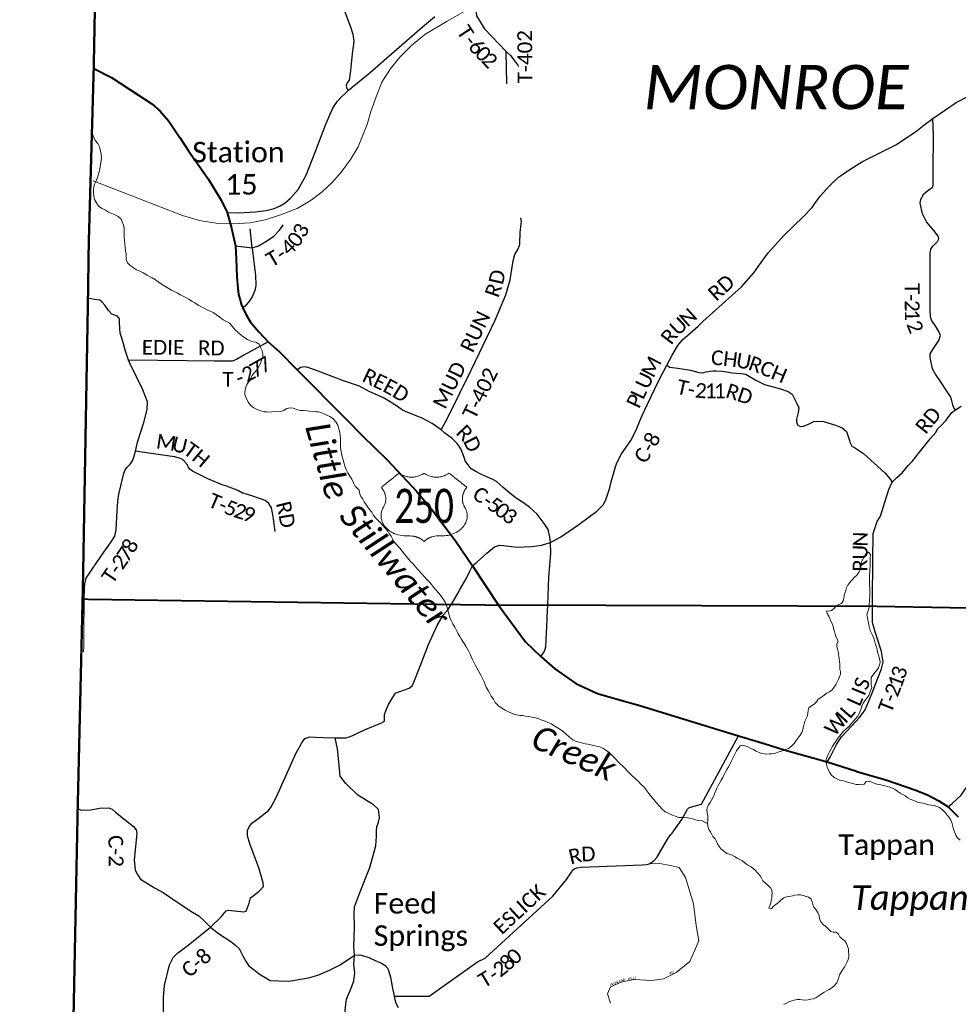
# Model space of a CAD drawing. Header units: feet. Extents: x 2184840 to 2498140, y 671180 to 1091827.
# Tile 21 of 26: x 2309220 to 2328293, y 857057 to 877063. Entities that reach past the tile are written whole.
import ezdxf
from ezdxf.enums import TextEntityAlignment as Align

# ---------------------------------------------------------------- set-up
doc = ezdxf.new("R2010")
doc.units = ezdxf.units.FT
doc.header["$MEASUREMENT"] = 0
doc.linetypes.add('DGN Style 3', pattern=[0.19312, 0.137943, -0.055177])
for name, color, linetype, lineweight in [('GM_X_Adjacent_County', 7, 'DGN Style 3', 40), ('GM_X_County', 7, 'DGN Style 3', 40), ('GM_X_County_Road', 3, 'Continuous', 30), ('GM_X_County_Road_Text', 3, 'Continuous', 0), ('GM_X_Major_Lake', 5, 'Continuous', 13), ('GM_X_Major_Lake_Text', 5, 'Continuous', 0), ('GM_X_Major_River', 5, 'Continuous', 13), ('GM_X_Major_River_Text', 5, 'Continuous', 0), ('GM_X_Rail_Line', 7, 'rr2', 13), ('GM_X_State_Route', 1, 'Continuous', 30), ('GM_X_Township', 7, 'DGN Style 3', 30), ('GM_X_Township_Road', 4, 'Continuous', 30), ('GM_X_Township_Road_Text', 4, 'Continuous', 0), ('GM_X_Township_ROW', 4, 'DGN Style 3', 13), ('GM_X_Township_Subdivision', 4, 'Continuous', 0), ('GM_X_Township_Subdivision_Text', 4, 'Continuous', 0), ('GM_X_Township_Text', 7, 'Continuous', 13), ('GM_X_Unincorporated_Text', 7, 'Continuous', 0), ('GM_X_US_Route', 1, 'Continuous', 40), ('GM_X_US_Shield', 7, 'Continuous', 0)]:
    doc.layers.add(name, color=color, linetype=linetype, lineweight=lineweight)
doc.styles.add('Style-font30', font='calibri.ttf')
doc.styles.add('Style-font31', font='calibrii.ttf')
doc.linetypes.add('rr2', pattern='A,0.375,[6,dgnlstyle-ODOT_Linestyles.shx,S=0.0012,R=0,X=-0.175,Y=0],0.375', length=0.75)

# ---------------------------------------------------------------- blocks, each defined once
blk = doc.blocks.new('M1-H4_3')
at = {"layer": 'GM_X_US_Shield', "color": 7, "linetype": 'Continuous', "lineweight": 13}
blk.add_rational_spline([(-508, 667), (-690, 522), (-871, 377), (-701, 183), (-828, -30), (-1173, -616), (-363, -609), (-327, -609), (-291, -609), (-110, -609), (-1, -725), (108, -609), (289, -609), (325, -609), (362, -609), (1171, -616), (827, -30), (700, 183), (869, 377), (688, 522), (507, 667), (253, 468), (-1, 667), (-255, 468), (-508, 667)], [1, 1, 1, 0.864038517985, 1, 0.531351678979, 1, 1, 1, 0.894427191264, 1, 0.894427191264, 1, 1, 1, 0.531351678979, 1, 0.864038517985, 1, 1, 1, 0.714142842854, 1, 0.714142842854, 1], degree=2, knots=[0, 0, 0, 0.083333, 0.083333, 0.166667, 0.166667, 0.25, 0.25, 0.333333, 0.333333, 0.416667, 0.416667, 0.5, 0.5, 0.583333, 0.583333, 0.666667, 0.666667, 0.75, 0.75, 0.833333, 0.833333, 0.916667, 0.916667, 1, 1, 1], dxfattribs=at)
at = {"layer": 'GM_X_US_Shield', "color": 7, "linetype": 'Continuous', "lineweight": 13, "style": 'Style-font30', "width": 0.733865}
blk.add_attdef('M1-H4_3_49395', text='', height=696, dxfattribs=at).set_placement((0, -348), align=Align.CENTER)

msp = doc.modelspace()

# ---------------------------------------------------------------- linework, layer by layer
at = {"layer": 'GM_X_Adjacent_County', "flags": 128}
msp.add_lwpolyline([(2243670, 966925), (2245496, 967220), (2251259, 968089), (2252800, 968322), (2253355, 968407), (2253837, 968476), (2254521, 968572), (2255025, 968928), (2255796, 970471), (2256626, 972503), (2256998, 973008), (2257525, 973068), (2258050, 972955), (2258559, 972903), (2259079, 972653), (2259584, 972510), (2260105, 972490), (2261703, 971959), (2262214, 971872), (2262721, 971844), (2262781, 971821), (2263021, 971730), (2263225, 971652), (2263732, 971249), (2264085, 970742), (2264011, 970226), (2263502, 969934), (2262984, 969822), (2262477, 969650), (2261456, 968823), (2260946, 968539), (2260640, 968285), (2264331, 968240), (2265711, 968240), (2270238, 968238), (2272659, 968235), (2280722, 968218), (2285626, 968187), (2286951, 968168), (2287501, 968160), (2288216, 968150), (2292919, 968108), (2296526, 968104), (2296479, 965356), (2296448, 963511), (2296423, 960870), (2296408, 958466), (2296367, 956057), (2296281, 950996), (2296177, 947051), (2296064, 942890), (2296028, 941568), (2295972, 939486), (2295916, 936962), (2299326, 936856), (2302575, 936812), (2308259, 936694), (2311710, 936593), (2311634, 933543), (2311541, 929080), (2311333, 919259), (2311306, 917826), (2311256, 915178), (2311236, 914088), (2311214, 912955), (2311204, 912098), (2311183, 910510), (2311162, 908662), (2311142, 906658), (2311136, 904416), (2311128, 901731), (2311015, 895934), (2310932, 888659), (2310895, 887022), (2310806, 880375), (2310724, 876069), (2310623, 872515), (2310623, 872508), (2310607, 871396), (2310502, 865439), (2310498, 865288), (2310398, 861026), (2310306, 856424), (2310248, 853220), (2310223, 851932), (2310214, 851520), (2310138, 848241), (2310114, 846712), (2310080, 844541), (2310027, 841184), (2307349, 841233), (2303948, 841296), (2299409, 841304), (2298984, 841309), (2298203, 841318), (2296152, 841341), (2293505, 841370), (2293396, 836726), (2293369, 835544), (2293369, 835523), (2293308, 832193), (2293233, 828059), (2293212, 825327), (2293118, 821627), (2293188, 821552), (2293117, 818552), (2293112, 818342), (2293053, 815903), (2293041, 815366), (2293031, 814619), (2293029, 814434), (2293026, 814182), (2293020, 810701), (2293017, 808570), (2288312, 808685), (2287694, 808712), (2286396, 808723), (2285052, 808754), (2284511, 808769), (2281941, 808765), (2278607, 808857), (2275865, 808932), (2274807, 808927), (2272383, 808997), (2271583, 809017), (2268756, 809074), (2267589, 809085), (2266460, 809129), (2265363, 809148), (2262276, 809213), (2258356, 809339), (2255913, 809419), (2251689, 809473), (2251380, 809474), (2247789, 809509), (2244622, 809597), (2241725, 809678), (2240904, 809686), (2239933, 809721), (2237881, 809768), (2235157, 809813), (2235108, 809832), (2235024, 809841), (2234824, 809845), (2234064, 809837), (2233946, 809839), (2233091, 809852), (2227551, 809935), (2226694, 809947), (2224069, 810043), (2222591, 810077), (2216385, 810247), (2216269, 810252), (2215989, 810263), (2213519, 810293), (2213627, 817102), (2213655, 818136), (2213726, 820713), (2213805, 823202), (2213815, 823503), (2213879, 825865), (2213899, 826592), (2213910, 827017), (2213920, 827376), (2213958, 828780), (2214067, 832866), (2214085, 833647), (2214161, 837071), (2214172, 837601), (2214173, 837651), (2214280, 842456), (2214325, 844752), (2214394, 848299), (2214406, 850297), (2214439, 851037), (2214443, 851558), (2214446, 852454), (2214462, 853287), (2214476, 853629), (2214493, 853816), (2214491, 853997), (2214499, 854314), (2214510, 854746), (2214525, 855349), (2214553, 855578), (2214547, 856204), (2214657, 859704), (2214652, 860056), (2214703, 861291), (2214685, 861780), (2214689, 861870), (2214692, 861891), (2214706, 862018), (2214722, 862314), (2214713, 862358), (2214760, 863784), (2213059, 863767), (2212338, 863778), (2207729, 863916), (2205877, 863971), (2201653, 864097), (2200260, 864139), (2197000, 864235), (2196205, 864256), (2196155, 864257), (2196092, 864258), (2195885, 864274), (2195196, 864286), (2194935, 864288), (2191445, 864378), (2189480, 864425), (2188982, 864436), (2188457, 864449), (2187922, 864462), (2187925, 864628), (2187948, 865755), (2187948, 866033), (2188007, 867963), (2188110, 871364), (2188124, 871834), (2188182, 873967), (2188318, 879030), (2188403, 882186), (2188476, 886476), (2188490, 887264), (2188495, 887582), (2188532, 889441), (2188560, 890861), (2188613, 891479), (2190605, 891425), (2191120, 891411), (2193461, 891346), (2197423, 891265), (2199208, 891260), (2199586, 891258), (2199593, 891663), (2199711, 897821), (2199775, 901222), (2199836, 904425), (2199869, 906089), (2199891, 907113), (2199947, 909708), (2200006, 912318), (2200087, 915212), (2200143, 917325), (2200155, 917813), (2200338, 924556), (2200392, 926843), (2200484, 930897), (2200489, 931164), (2200543, 933850), (2200339, 933858), (2200406, 936209), (2200436, 937271), (2200493, 940261), (2200529, 942562), (2200560, 945010), (2200580, 945814), (2200683, 949897), (2200730, 951733), (2200755, 952721), (2200835, 955808), (2200883, 957242), (2200924, 958023), (2200215, 958030), (2199395, 958038), (2199385, 959902), (2202793, 960436), (2203294, 960508), (2204689, 960708), (2205329, 960811), (2211388, 961785), (2213677, 962155), (2216348, 962587), (2220392, 963239), (2223431, 963729), (2224410, 963887), (2224423, 963889), (2230233, 964788), (2231146, 964928), (2231408, 964969), (2232372, 965117), (2232817, 965186), (2235507, 965607), (2235785, 965650), (2240387, 966394)], close=True, dxfattribs=at)
at = {"layer": 'GM_X_County', "flags": 128}
msp.add_lwpolyline([(2310498, 865288), (2310502, 865439), (2310607, 871396), (2310623, 872508), (2310623, 872515), (2310724, 876069), (2310806, 880375), (2310895, 887022), (2310932, 888659), (2313419, 888610), (2316068, 888558), (2320173, 888469), (2321405, 888443), (2322870, 888380), (2326331, 888233), (2326871, 888238), (2326906, 888890), (2329386, 888849), (2330717, 888841), (2331547, 888836), (2333315, 888827), (2333368, 888826), (2333670, 888820), (2335746, 888777), (2336969, 888751), (2339367, 888700), (2340249, 888682), (2342120, 888644), (2347444, 888538), (2351283, 888487), (2352442, 888459), (2354893, 888400), (2356925, 888351), (2358189, 888324), (2358194, 887744), (2360188, 887687), (2361544, 887655), (2362089, 887642), (2365466, 887563), (2366996, 887527), (2369283, 887479), (2370624, 887457), (2370930, 887452), (2374652, 887391), (2374666, 887390), (2375438, 887380), (2379467, 887325), (2382006, 887255), (2384023, 887194), (2386142, 887113), (2387317, 887101), (2387703, 887097), (2389162, 887081), (2392161, 887049), (2393068, 887038), (2396570, 887000), (2396965, 886996), (2397365, 886992), (2401014, 886966), (2402299, 886946), (2406313, 886903), (2410618, 886798), (2413251, 886732), (2416785, 886738), (2417100, 886739), (2421843, 886747), (2423542, 886750), (2423542, 886510), (2423519, 882691), (2423567, 882364), (2423514, 882170), (2423489, 880464), (2423458, 878428), (2423361, 871634), (2423348, 870773), (2422131, 870747), (2422097, 868684), (2422072, 865013), (2422063, 863549), (2422060, 863128), (2422044, 862333), (2422002, 860029), (2421850, 852389), (2421849, 852309), (2421713, 845229), (2421690, 844094), (2421685, 843884), (2421573, 839536), (2421552, 838717), (2421399, 832828), (2421282, 828305), (2421140, 822862), (2421137, 822716), (2421030, 817778), (2421004, 816240), (2420996, 815644), (2420987, 815211), (2420979, 814735), (2420917, 811040), (2420914, 810830), (2420908, 810486), (2420861, 807649), (2420846, 806767), (2420846, 806761), (2420706, 802100), (2420678, 801171), (2420649, 799953), (2420627, 798987), (2420590, 797508), (2420428, 790627), (2419591, 790653), (2417739, 790711), (2413401, 790833), (2410813, 790895), (2409069, 790937), (2404548, 791106), (2403841, 791122), (2393914, 791350), (2393907, 791350), (2393150, 791372), (2389949, 791467), (2389614, 791477), (2387747, 791532), (2385006, 791616), (2383108, 791675), (2382466, 791698), (2377803, 791864), (2377735, 791866), (2373277, 792022), (2372280, 792057), (2366869, 792251), (2364770, 792316), (2361393, 792420), (2360813, 792438), (2356332, 792624), (2356335, 793768), (2354133, 793728), (2352742, 793704), (2350653, 793669), (2348328, 793631), (2347420, 793640), (2345598, 793658), (2344679, 793667), (2341706, 793694), (2338245, 793712), (2335944, 793725), (2329535, 793800), (2324581, 793897), (2324572, 792923), (2320703, 792942), (2319605, 792982), (2317765, 792991), (2313830, 793043), (2310364, 793079), (2305819, 793124), (2303152, 793123), (2301755, 793131), (2299175, 793146), (2298035, 793128), (2293374, 793190), (2292779, 793198), (2292800, 794225), (2292913, 802612), (2292920, 803204), (2292931, 803917), (2292944, 804219), (2293017, 808570), (2293020, 810701), (2293026, 814182), (2293029, 814434), (2293031, 814619), (2293041, 815366), (2293053, 815903), (2293112, 818342), (2293117, 818552), (2293188, 821552), (2293118, 821627), (2293212, 825327), (2293233, 828059), (2293308, 832193), (2293369, 835523), (2293369, 835544), (2293396, 836726), (2293505, 841370), (2296152, 841341), (2298203, 841318), (2298984, 841309), (2299409, 841304), (2303948, 841296), (2307349, 841233), (2310027, 841184), (2310080, 844541), (2310114, 846712), (2310138, 848241), (2310214, 851520), (2310223, 851932), (2310248, 853220), (2310306, 856424), (2310398, 861026)], close=True, dxfattribs=at)
at = {"layer": 'GM_X_County_Road', "flags": 128}
for points in [[(2322367, 870041), (2322475, 870250), (2322596, 870443), (2322688, 870556), (2323004, 870837), (2323103, 870933), (2323890, 871633), (2324136, 871920), (2324235, 872056), (2324426, 872326), (2324755, 872688), (2325142, 873059), (2325321, 873246), (2325392, 873351), (2325495, 873484), (2325667, 873680), (2325857, 873866), (2325961, 873932), (2326051, 873989), (2326162, 874066), (2326349, 874180), (2326591, 874305), (2326900, 874461), (2327034, 874530), (2327229, 874656), (2327422, 874787), (2327589, 874917), (2327778, 875055), (2328252, 875382), (2328753, 875640)], [(2313946, 872430), (2313905, 872816)], [(2313603, 872468), (2313946, 872430)], [(2313946, 872430), (2313956, 872304), (2314008, 871872), (2314020, 871666), (2314006, 871578), (2313952, 871446), (2313888, 871349), (2313860, 871315)], [(2313860, 871315), (2313824, 871270), (2313804, 871245), (2313754, 871209)], [(2315050, 870000), (2315024, 870008), (2314975, 870002), (2314929, 869994), (2314856, 869951)], [(2319940, 864930), (2319951, 865168), (2319975, 865735), (2320014, 866218), (2320006, 866443), (2319991, 866558), (2319956, 866702), (2319879, 866829), (2319736, 867014), (2319587, 867152), (2319458, 867249), (2319311, 867342), (2319181, 867441), (2319043, 867558), (2318972, 867624), (2318906, 867679), (2318832, 867718), (2318724, 867769), (2318601, 867820), (2318476, 867892), (2318396, 867935), (2318332, 868016), (2318280, 868089), (2318243, 868191), (2318191, 868328), (2318151, 868401), (2318111, 868452), (2318006, 868552), (2317935, 868611), (2317860, 868664), (2317783, 868732), (2317602, 868861), (2317397, 868966), (2317109, 869085), (2316999, 869128), (2316899, 869206), (2316714, 869316), (2316609, 869380), (2316318, 869509), (2316124, 869614), (2315798, 869724), (2315341, 869900), (2315137, 869973), (2315050, 870000)], [(2320006, 866443), (2320215, 866559), (2320383, 866673), (2320581, 866807), (2320947, 867078), (2321077, 867204), (2321129, 867309), (2321214, 867552), (2321236, 867676), (2321329, 867975), (2321349, 868042), (2321433, 868223), (2321637, 868514), (2321749, 868722), (2321770, 868775), (2321814, 868889), (2321864, 869005), (2321978, 869248), (2322205, 869731), (2322367, 870041)], [(2318418, 865968), (2318509, 866042), (2318712, 866222), (2318871, 866350), (2318972, 866389), (2319048, 866382), (2319327, 866349), (2319623, 866361), (2319825, 866387), (2320006, 866443)], [(2318152, 865460), (2318160, 865475), (2318296, 865716), (2318367, 865858), (2318418, 865968)], [(2315629, 862474), (2315859, 862475), (2315897, 862485), (2315991, 862521), (2316100, 862575), (2316225, 862631), (2316561, 862772), (2316591, 862785), (2316608, 862795), (2316628, 862807), (2316630, 862809), (2316633, 862830), (2316636, 862945), (2316668, 863043), (2316693, 863099), (2316714, 863147), (2316797, 863283), (2316856, 863376), (2316868, 863384), (2317137, 863483), (2317192, 863530), (2317227, 863600), (2317360, 863929), (2317528, 864369), (2317700, 864752), (2317823, 864963), (2317923, 865079), (2317990, 865180), (2318010, 865210), (2318147, 865451), (2318152, 865460)], [(2319809, 864121), (2319876, 864221), (2319895, 864270), (2319909, 864320), (2319938, 864880), (2319940, 864930)], [(2313095, 858627), (2313312, 858837), (2313412, 858954), (2313462, 858971), (2313776, 858933), (2313820, 858952), (2313886, 859115), (2313912, 859220), (2314080, 859352), (2314174, 859454), (2314169, 859526), (2314081, 859831), (2313896, 860318), (2313850, 860483), (2313850, 860598), (2313891, 860672), (2313938, 860735), (2314057, 860823), (2314278, 860994), (2314327, 861071), (2314432, 861261), (2314838, 862164), (2314953, 862368), (2315016, 862455), (2315115, 862489), (2315227, 862486), (2315387, 862478), (2315629, 862474)], [(2310398, 861026), (2310473, 861004), (2310663, 861006), (2310844, 861042), (2311029, 861049), (2311102, 861020), (2311167, 860960), (2311531, 860673), (2311588, 860602), (2311597, 860528), (2311543, 859993), (2311566, 859780), (2311614, 859692), (2311675, 859603), (2311961, 859421), (2312138, 859331), (2312372, 859167), (2312732, 858928), (2312863, 858855), (2312969, 858755), (2313095, 858627), (2313259, 858495), (2313511, 858332), (2313615, 858254), (2313678, 858189), (2313758, 858031), (2313819, 857920), (2313879, 857840), (2314109, 857664), (2314312, 857542), (2314480, 857535), (2314690, 857527), (2315089, 857597), (2315278, 857652), (2315516, 857753), (2315730, 857857), (2316021, 858055), (2316134, 858063), (2316208, 858044), (2316312, 858007), (2316446, 857946), (2316572, 857892), (2316647, 857849), (2316702, 857782), (2316756, 857610), (2316786, 857420), (2316827, 857225), (2316830, 857210)], [(2311956, 856151), (2312032, 856473), (2312141, 856919), (2312143, 857200), (2312159, 857442), (2312263, 857860), (2312337, 858008), (2312426, 858099), (2312645, 858260), (2313095, 858627)], [(2316830, 857210), (2316864, 857079), (2316912, 856990)]]:
    msp.add_lwpolyline(points, dxfattribs=at)
at = {"layer": 'GM_X_Major_Lake', "flags": 128}
for points in [[(2325711, 861721), (2325675, 861771), (2325631, 861875), (2325615, 861927), (2325605, 861983), (2325609, 862033), (2325631, 862083), (2325651, 862135), (2325673, 862186), (2325703, 862238), (2325731, 862288), (2325763, 862342), (2325795, 862392), (2325831, 862444), (2325869, 862498), (2325911, 862548), (2325957, 862605), (2326008, 862647), (2326062, 862697), (2326118, 862757), (2326206, 862861), (2326250, 862911), (2326278, 862964), (2326298, 863016), (2326316, 863066), (2326334, 863118), (2326360, 863176), (2326392, 863226), (2326432, 863278), (2326472, 863332), (2326496, 863388), (2326516, 863447), (2326532, 863497), (2326525, 863547), (2326521, 863597), (2326519, 863647), (2326521, 863697), (2326557, 863747), (2326637, 863847), (2326671, 863897), (2326693, 863950), (2326703, 864004), (2326697, 864054), (2326683, 864106), (2326671, 864156), (2326653, 864208), (2326643, 864264), (2326627, 864320), (2326613, 864370), (2326599, 864422), (2326581, 864476), (2326555, 864544), (2326527, 864596), (2326503, 864652), (2326485, 864704), (2326475, 864758), (2326466, 864810), (2326456, 864862), (2326444, 864919), (2326436, 864969), (2326448, 865019), (2326468, 865073), (2326480, 865123), (2326484, 865185), (2326486, 865241), (2326488, 865291), (2326494, 865343), (2326496, 865393), (2326496, 865453), (2326492, 865511), (2326488, 865562), (2326486, 865620), (2326488, 865672), (2326490, 865728), (2326490, 865782), (2326496, 865846), (2326502, 866014), (2326503, 866064), (2326503, 866128), (2326507, 866194), (2326465, 866246), (2326413, 866212), (2326383, 866162), (2326358, 866112), (2326330, 866060), (2326310, 866000), (2326312, 865950), (2326300, 865890), (2326272, 865834), (2326230, 865779), (2326178, 865729), (2326086, 865625), (2326046, 865571), (2326020, 865517), (2326010, 865465), (2325988, 865411), (2325972, 865356), (2325964, 865306), (2325952, 865254), (2325916, 865204), (2325865, 865180)], [(2325865, 865180), (2325811, 865154), (2325773, 865102), (2325717, 865062), (2325663, 865046), (2325611, 865050), (2325627, 864998), (2325659, 864945), (2325683, 864895), (2325699, 864845), (2325727, 864795), (2325751, 864743), (2325755, 864693), (2325775, 864635), (2325793, 864581), (2325803, 864531), (2325833, 864481), (2325849, 864431), (2325823, 864381), (2325825, 864329), (2325835, 864279), (2325849, 864227), (2325859, 864177), (2325865, 864125), (2325869, 864075), (2325875, 864020), (2325887, 863970), (2325886, 863916), (2325888, 863866), (2325902, 863816), (2325898, 863766), (2325878, 863714), (2325856, 863662), (2325834, 863608), (2325806, 863554), (2325770, 863500), (2325730, 863445), (2325676, 863409), (2325622, 863377), (2325566, 863341), (2325510, 863301), (2325444, 863255), (2325408, 863205), (2325362, 863154), (2325308, 863120), (2325257, 863078), (2325243, 863028), (2325237, 862972), (2325227, 862920), (2325175, 862812), (2325157, 862756), (2325149, 862702), (2325135, 862641), (2325113, 862583), (2325081, 862523), (2325041, 862469), (2324999, 862419), (2324957, 862357), (2324901, 862303), (2324845, 862258), (2324789, 862236), (2324734, 862216), (2324678, 862194), (2324622, 862178), (2324562, 862156), (2324506, 862144), (2324454, 862144), (2324402, 862140), (2324348, 862148), (2324296, 862154), (2324244, 862173), (2324186, 862203), (2324130, 862235), (2324078, 862257), (2324026, 862281), (2323972, 862303), (2323916, 862321), (2323862, 862307), (2323816, 862257), (2323788, 862207), (2323760, 862155), (2323728, 862099), (2323702, 862045), (2323678, 861990), (2323652, 861932), (2323620, 861882), (2323590, 861830), (2323559, 861778), (2323537, 861724), (2323507, 861668), (2323475, 861610), (2323439, 861553), (2323411, 861503), (2323387, 861451), (2323365, 861397), (2323341, 861337), (2323317, 861283), (2323281, 861219), (2323251, 861159), (2323215, 861108), (2323189, 861052)], [(2325711, 861721), (2325769, 861667), (2325821, 861637), (2325875, 861613), (2325927, 861603), (2325985, 861591), (2326043, 861571), (2326097, 861559), (2326149, 861541), (2326167, 861539)], [(2326167, 861539), (2326219, 861525), (2326275, 861521), (2326327, 861518), (2326379, 861532), (2326423, 861586), (2326479, 861590), (2326531, 861570), (2326583, 861552), (2326637, 861532), (2326689, 861522), (2326743, 861508), (2326799, 861496), (2326851, 861486), (2326903, 861468), (2326957, 861446), (2327011, 861422), (2327061, 861382), (2327111, 861344), (2327163, 861318), (2327215, 861294), (2327265, 861254), (2327317, 861226), (2327369, 861203), (2327423, 861183), (2327477, 861161), (2327529, 861149), (2327581, 861141), (2327639, 861123), (2327693, 861109), (2327751, 861101), (2327805, 861095), (2327859, 861079), (2327913, 861053), (2327969, 861009), (2328025, 860955), (2328067, 860903), (2328105, 860853), (2328139, 860801), (2328163, 860751), (2328177, 860699), (2328185, 860645), (2328203, 860593), (2328239, 860493), (2328279, 860441), (2328329, 860395)], [(2323189, 861052), (2323181, 861002), (2323191, 860950), (2323203, 860886), (2323204, 860834), (2323202, 860784), (2323196, 860734)], [(2323196, 860734), (2323200, 860684), (2323216, 860622), (2323250, 860568), (2323278, 860518), (2323304, 860468), (2323354, 860420), (2323378, 860368), (2323398, 860318), (2323434, 860264), (2323472, 860210), (2323526, 860168), (2323588, 860120), (2323640, 860110), (2323694, 860088), (2323744, 860060), (2323798, 860030), (2323854, 860000), (2323908, 859974), (2323962, 859928), (2324012, 859892), (2324068, 859858), (2324118, 859822), (2324170, 859774), (2324216, 859722), (2324266, 859670), (2324290, 859620), (2324322, 859564), (2324372, 859520), (2324422, 859480), (2324474, 859426), (2324506, 859374), (2324510, 859318), (2324506, 859268), (2324500, 859218), (2324490, 859166), (2324480, 859115), (2324460, 859065), (2324440, 859013), (2324496, 858995), (2324532, 859047), (2324586, 859084), (2324638, 859126), (2324686, 859176), (2324744, 859220), (2324802, 859238), (2324862, 859250), (2324920, 859260), (2324974, 859276), (2325032, 859282), (2325084, 859279), (2325140, 859265), (2325248, 859233), (2325300, 859195), (2325320, 859137), (2325338, 859087), (2325360, 859031), (2325398, 858981), (2325432, 858931), (2325456, 858879), (2325480, 858774), (2325508, 858724), (2325554, 858672), (2325604, 858638), (2325652, 858584), (2325702, 858538), (2325756, 858520), (2325810, 858520), (2325860, 858480), (2325886, 858430), (2325938, 858378), (2325990, 858350), (2326022, 858290), (2326040, 858234), (2326058, 858182), (2326064, 858130), (2326068, 858074), (2326070, 858024), (2326056, 857970), (2326036, 857920), (2326008, 857868), (2325978, 857812), (2325940, 857760), (2325881, 857655), (2325863, 857601), (2325845, 857545), (2325827, 857491), (2325777, 857441), (2325723, 857393), (2325671, 857361), (2325617, 857330), (2325565, 857302), (2325457, 857230), (2325399, 857190), (2325345, 857170)], [(2325345, 857170), (2325293, 857164), (2325239, 857146), (2325177, 857140), (2325123, 857148), (2325071, 857155), (2325019, 857157), (2324959, 857141), (2324908, 857127), (2324852, 857107), (2324800, 857083), (2324748, 857055)]]:
    msp.add_lwpolyline(points, dxfattribs=at)
at = {"layer": 'GM_X_Major_River', "flags": 128}
for points in [[(2310692, 874758), (2310755, 874612), (2310807, 874547), (2310842, 874477), (2310863, 874395), (2310873, 874329), (2310880, 874255), (2310874, 874193), (2310859, 874129), (2310853, 874077), (2310846, 874026), (2310834, 873974), (2310817, 873906), (2310795, 873836), (2310776, 873786), (2310742, 873719), (2310727, 873659), (2310719, 873605), (2310720, 873551), (2310728, 873477), (2310741, 873407), (2310779, 873341), (2310824, 873277), (2310896, 873230), (2310960, 873194), (2311027, 873153), (2311089, 873127), (2311157, 873096), (2311221, 873066), (2311285, 873009), (2311312, 872943), (2311328, 872891), (2311345, 872821), (2311346, 872697), (2311344, 872645), (2311349, 872577), (2311353, 872511), (2311364, 872441), (2311373, 872363), (2311381, 872311), (2311382, 872241), (2311386, 872191), (2311407, 872123), (2311461, 872075), (2311529, 872023), (2311593, 871980), (2311660, 871956), (2311732, 871917), (2311808, 871874), (2311860, 871846), (2311914, 871818), (2311981, 871775), (2312035, 871737), (2312103, 871690), (2312240, 871607), (2312306, 871569), (2312358, 871539), (2312430, 871504), (2312482, 871476), (2312540, 871443), (2312595, 871421), (2312659, 871384), (2312727, 871340), (2312777, 871307), (2312843, 871263), (2312914, 871230), (2312968, 871202), (2313030, 871168), (2313088, 871141), (2313148, 871115), (2313220, 871064), (2313285, 871018), (2313353, 870967), (2313419, 870931), (2313481, 870898), (2313540, 870834), (2313590, 870768), (2313665, 870699), (2313727, 870649), (2313795, 870602), (2313846, 870566), (2313914, 870533), (2313964, 870519), (2314016, 870511), (2314088, 870470), (2314115, 870408), (2314141, 870354), (2314162, 870272), (2314158, 870208), (2314135, 870142), (2314111, 870078), (2314078, 870015), (2314050, 869963), (2313989, 869893), (2313946, 869836), (2313914, 869782), (2313873, 869713), (2313835, 869653), (2313818, 869597), (2313804, 869545), (2313793, 869466)], [(2313793, 869466), (2313801, 869414), (2313836, 869353), (2313860, 869293), (2313919, 869227), (2313979, 869178), (2314043, 869142), (2314117, 869115), (2314187, 869095), (2314239, 869094), (2314307, 869088), (2314375, 869099), (2314445, 869097), (2314517, 869100), (2314578, 869126), (2314648, 869163), (2314714, 869177), (2314780, 869170), (2314852, 869144), (2314916, 869125), (2314988, 869120), (2315060, 869116), (2315112, 869111), (2315164, 869103), (2315234, 869097), (2315290, 869094), (2315342, 869080), (2315406, 869055), (2315458, 869031), (2315520, 869004), (2315588, 868954), (2315645, 868890), (2315687, 868823), (2315708, 868753), (2315722, 868675), (2315735, 868619), (2315741, 868557), (2315740, 868501), (2315741, 868373), (2315745, 868323), (2315756, 868255), (2315772, 868183), (2315795, 868119), (2315813, 868047), (2315824, 867991), (2315856, 867925), (2315885, 867859), (2315929, 867785), (2315970, 867726), (2316000, 867654), (2316037, 867588), (2316116, 867504)], [(2316816, 866466), (2316794, 866512), (2316767, 866568), (2316729, 866620), (2316701, 866674), (2316652, 866726), (2316596, 866784), (2316550, 866842), (2316495, 866893), (2316451, 866945), (2316405, 867001), (2316375, 867055), (2316328, 867109), (2316292, 867161), (2316250, 867217), (2316221, 867268), (2316195, 867320), (2316151, 867374), (2316129, 867426), (2316122, 867480), (2316116, 867504)], [(2316816, 866466), (2316872, 866406), (2316937, 866333), (2316990, 866263), (2317038, 866202), (2317103, 866128), (2317160, 866057), (2317216, 866007), (2317255, 865952), (2317317, 865886), (2317382, 865813), (2317445, 865746), (2317503, 865682), (2317564, 865613), (2317607, 865559), (2317671, 865488), (2317728, 865416), (2317783, 865351), (2317833, 865285), (2317870, 865215), (2317897, 865141), (2317918, 865064), (2317940, 864988), (2317961, 864920), (2317988, 864858), (2318024, 864788), (2318059, 864721), (2318088, 864667), (2318124, 864601), (2318161, 864534), (2318191, 864482), (2318240, 864410), (2318285, 864337), (2318313, 864285), (2318346, 864227), (2318377, 864155), (2318407, 864090), (2318442, 864026), (2318475, 863956), (2318509, 863894), (2318552, 863817), (2318591, 863743), (2318617, 863689), (2318648, 863620), (2318671, 863568), (2318699, 863504), (2318738, 863436), (2318771, 863372), (2318801, 863319), (2318846, 863257), (2318884, 863191), (2318949, 863122), (2319018, 863073), (2319088, 863033), (2319142, 863008), (2319211, 862975), (2319261, 862955), (2319325, 862936), (2319387, 862926), (2319439, 862923), (2319501, 862911), (2319565, 862904), (2319629, 862893), (2319700, 862877), (2319766, 862860), (2319830, 862833), (2319898, 862807), (2319951, 862786), (2320019, 862755), (2320097, 862711), (2320176, 862664), (2320244, 862617), (2320319, 862555), (2320394, 862486), (2320462, 862431), (2320512, 862407), (2320711, 862349), (2320767, 862340), (2320817, 862332), (2320885, 862313), (2320936, 862301), (2321008, 862286), (2321070, 862259), (2321132, 862221), (2321195, 862172), (2321320, 862049), (2321381, 861984), (2321514, 861853), (2321593, 861774), (2321658, 861708), (2321726, 861643), (2321791, 861583), (2321849, 861526), (2321914, 861460), (2321965, 861395), (2322005, 861343), (2322056, 861272), (2322106, 861220), (2322159, 861149), (2322222, 861081), (2322272, 861020)], [(2322272, 861020), (2322339, 860970), (2322413, 860931), (2322488, 860900), (2322560, 860870), (2322610, 860855), (2322666, 860851), (2322722, 860850), (2322788, 860849), (2322838, 860837), (2322889, 860828), (2322955, 860806), (2323019, 860789), (2323089, 860782), (2323196, 860734)]]:
    msp.add_lwpolyline(points, dxfattribs=at)
at = {"layer": 'GM_X_Rail_Line', "linetype": 'rr2', "ltscale": 1500, "flags": 128}
msp.add_lwpolyline([(2310711, 873787), (2312528, 873087), (2312872, 872985), (2313254, 872923), (2313561, 872917), (2313903, 872939), (2314209, 872999), (2314519, 873097), (2314855, 873230), (2315143, 873396), (2315368, 873569), (2315571, 873757), (2315755, 873968), (2315939, 874224), (2316095, 874478), (2316194, 874719), (2316283, 874934), (2316355, 875197), (2316465, 875493), (2316579, 875797), (2316747, 876060), (2316941, 876301), (2317180, 876542), (2317455, 876765), (2317906, 877032), (2318263, 877234), (2318544, 877345), (2318779, 877411), (2319031, 877456), (2319350, 877493), (2319870, 877513), (2320152, 877546), (2320478, 877628), (2320744, 877723), (2320959, 877831), (2321151, 877956), (2321408, 878123), (2321724, 878357), (2322049, 878586), (2322419, 878900), (2322779, 879275), (2323059, 879556), (2323254, 879808), (2323412, 880079), (2323673, 880586), (2323737, 880755), (2323829, 881141), (2323873, 881585), (2323896, 881979), (2323951, 882280), (2324042, 882597), (2324134, 882859), (2324265, 883149), (2325495, 884985), (2325684, 885213), (2325889, 885409), (2326101, 885590), (2326324, 885723), (2326618, 885880), (2326931, 885995), (2327245, 886075), (2327588, 886124), (2327912, 886115), (2328213, 886088), (2328994, 886011), (2329441, 885972), (2329778, 885951), (2330107, 885986), (2330463, 886064), (2330699, 886142), (2330979, 886269), (2331230, 886403), (2331490, 886535), (2331725, 886641), (2331969, 886740), (2332260, 886836), (2332586, 886900), (2332946, 886953), (2333279, 886958), (2333556, 886938), (2333881, 886901), (2334145, 886843), (2334372, 886770), (2334697, 886641), (2335074, 886459), (2335845, 885911)], dxfattribs=at)
at = {"layer": 'GM_X_State_Route', "flags": 128}
msp.add_lwpolyline([(2313435, 873148), (2313667, 873142), (2314011, 873161), (2314228, 873189), (2314389, 873228), (2314498, 873276), (2314615, 873339), (2314725, 873439), (2314875, 873614), (2315039, 873907), (2315225, 874375), (2315441, 874942), (2315579, 875249), (2315620, 875322), (2315678, 875409), (2315760, 875495), (2315835, 875565), (2315900, 875630), (2316339, 875992), (2316670, 876281), (2317401, 876909), (2317657, 877130)], dxfattribs=at)
at = {"layer": 'GM_X_Township', "flags": 128}
for points in [[(2310498, 865288), (2310502, 865439), (2310607, 871396), (2310623, 872508), (2310623, 872515), (2310724, 876069), (2310806, 880375), (2310895, 887022), (2310932, 888659), (2313419, 888610), (2316068, 888558), (2320173, 888469), (2321405, 888443), (2322870, 888380), (2326331, 888233), (2326871, 888238), (2326906, 888890), (2329386, 888849), (2330717, 888841), (2331547, 888836), (2333315, 888827), (2333368, 888826), (2333670, 888820), (2335746, 888777), (2336969, 888751), (2339367, 888700), (2340249, 888682), (2342120, 888644), (2342088, 886191), (2341963, 881253), (2341924, 879408), (2341838, 875355), (2341829, 874917), (2341659, 867419), (2341646, 866819), (2341605, 864907), (2339633, 864934), (2336266, 864983), (2335234, 864995), (2329591, 865090), (2326550, 865145), (2319951, 865168), (2318947, 865167), (2317990, 865180), (2310533, 865287)], [(2310027, 841184), (2310080, 844541), (2310114, 846712), (2310138, 848241), (2310214, 851520), (2310222, 851905), (2310248, 853220), (2310306, 856424), (2310398, 861026), (2310498, 865288), (2310533, 865287), (2317990, 865180), (2318947, 865167), (2319951, 865168), (2326550, 865145), (2329591, 865090), (2335234, 864995), (2336266, 864983), (2336229, 863125), (2336091, 853093), (2335974, 844198), (2335997, 841774), (2335989, 840935), (2334320, 840944), (2331740, 840957), (2329231, 840977), (2326145, 840991), (2326099, 840992), (2321315, 841039), (2312714, 841123)]]:
    msp.add_lwpolyline(points, close=True, dxfattribs=at)
at = {"layer": 'GM_X_Township_Road', "flags": 128}
for points in [[(2315654, 877757), (2315657, 877746), (2315722, 877514), (2315828, 877226), (2315940, 876919), (2315990, 876772), (2316009, 876620), (2315976, 876371), (2315944, 876030), (2315914, 875837), (2315893, 875808)], [(2319021, 877651), (2319061, 877567), (2319064, 877535), (2319030, 877505), (2318744, 877453), (2318612, 877401), (2318556, 877367), (2318519, 877335), (2318509, 877297), (2318492, 877253), (2318492, 877205), (2318503, 877140), (2318662, 876877), (2319104, 876418), (2319193, 876333), (2319283, 876218), (2319342, 876141), (2319354, 876109)], [(2319116, 875759), (2319104, 876418)], [(2315893, 875808), (2315893, 875807), (2315875, 875782), (2315854, 875729), (2315859, 875687), (2315869, 875663), (2315900, 875630)], [(2327782, 873897), (2327781, 874001), (2327786, 874710), (2327778, 875055)], [(2327736, 871005), (2327736, 871005), (2327727, 871036), (2327723, 871144), (2327720, 871757), (2327722, 872318), (2327733, 872399), (2327774, 872461), (2327868, 872558), (2327897, 872613), (2327880, 872665), (2327797, 872780), (2327646, 872959), (2327562, 873120), (2327517, 873332), (2327530, 873419), (2327595, 873522), (2327703, 873611), (2327776, 873660), (2327784, 873702), (2327782, 873896), (2327782, 873897)], [(2313946, 872430), (2314071, 872471), (2314255, 872578), (2314386, 872665), (2314497, 872785), (2314552, 872858), (2314571, 872892)], [(2317783, 868732), (2317922, 868979), (2318393, 869940), (2318881, 870956), (2319101, 871475), (2319184, 871777), (2319248, 872164), (2319283, 872293), (2319342, 872396), (2319377, 872474), (2319382, 872512), (2319390, 872749), (2319417, 872964), (2319406, 873038)], [(2311432, 870144), (2311432, 870144), (2311371, 870327), (2311306, 870552), (2311264, 870695), (2311252, 870791), (2311251, 870920), (2311250, 870982), (2311205, 871039), (2311094, 871083), (2311023, 871152), (2310947, 871264), (2310898, 871324), (2310847, 871365), (2310739, 871379), (2310663, 871389), (2310607, 871396)], [(2328235, 869139), (2328204, 869174), (2328179, 869240), (2328162, 869318), (2328133, 869408), (2328062, 869516), (2327943, 869689), (2327829, 869864), (2327769, 869966), (2327718, 870202), (2327722, 870274), (2327775, 870359), (2327897, 870542), (2327934, 870645), (2327899, 870731), (2327838, 870828), (2327750, 870960), (2327736, 871005)], [(2314272, 870521), (2313777, 870249), (2313623, 870162), (2313537, 870122), (2313196, 870126)], [(2311201, 867085), (2311213, 867277), (2311228, 867383), (2311241, 867452), (2311335, 867851), (2311360, 867918), (2311399, 867962), (2311468, 868042), (2311512, 868101), (2311540, 868173), (2311575, 868296), (2311615, 868480), (2311740, 868879), (2311809, 869141), (2311814, 869299), (2311725, 869540), (2311461, 870082), (2311432, 870144)], [(2313196, 870126), (2313173, 870127), (2312619, 870134), (2311432, 870144)], [(2322367, 870041), (2322430, 870006), (2322595, 869984), (2322848, 869943), (2323017, 869895), (2323095, 869891), (2323166, 869905), (2323248, 869923), (2323313, 869931), (2323373, 869926), (2323493, 869922), (2323589, 869908), (2323700, 869890), (2323879, 869872), (2323976, 869859), (2324175, 869736), (2324357, 869654), (2324681, 869565), (2324834, 869510), (2324915, 869453), (2325010, 869266), (2325053, 869174), (2325040, 869080), (2325007, 868949), (2325004, 868893), (2325023, 868833), (2325073, 868803), (2325132, 868798), (2325265, 868849), (2325355, 868898), (2325419, 868909), (2325556, 868898), (2325794, 868823), (2325931, 868768), (2326022, 868693), (2326079, 868511), (2326080, 868508)], [(2326556, 864790), (2326546, 864824), (2326550, 865145), (2326551, 865287), (2326559, 866078), (2326563, 866625), (2326645, 866864), (2326714, 866979), (2326801, 867260), (2326884, 867516), (2326949, 867668), (2327043, 867760), (2327150, 867856), (2327271, 868002), (2327358, 868087), (2327502, 868273), (2327718, 868548), (2327837, 868676), (2327872, 868749), (2327937, 868808), (2328038, 868921), (2328125, 869036), (2328159, 869083), (2328235, 869139), (2328354, 869212)], [(2326080, 868508), (2326089, 868481), (2326128, 868397), (2326182, 868368), (2326368, 868249), (2326802, 867855), (2326912, 867724), (2326949, 867668)], [(2314413, 866667), (2314376, 866921), (2314360, 867045), (2314334, 867147), (2314285, 867232), (2314208, 867291), (2313935, 867388), (2313827, 867422), (2313747, 867441), (2313667, 867489), (2313637, 867506), (2313424, 867582), (2313311, 867622), (2313301, 867626), (2313079, 867720), (2313079, 867720), (2313059, 867730), (2312732, 867892), (2312704, 867912), (2312679, 867931), (2312678, 867933), (2312642, 867978), (2312642, 867980), (2312631, 868006), (2312624, 868026), (2312623, 868026), (2312572, 868089), (2312571, 868090), (2312549, 868109), (2312518, 868136), (2312449, 868158), (2312434, 868162), (2312371, 868179), (2312367, 868180), (2311888, 868250), (2311575, 868296)], [(2310531, 865199), (2310532, 865241), (2310533, 865287), (2310538, 865510), (2310540, 865604), (2310572, 865717), (2310708, 865920), (2310930, 866243), (2311067, 866431), (2311150, 866569), (2311178, 866699), (2311201, 867084), (2311201, 867085)], [(2310527, 864992), (2310527, 865000), (2310531, 865199)], [(2325630, 861983), (2325686, 862082), (2325814, 862335), (2325922, 862493), (2326130, 862717), (2326284, 862887), (2326397, 863038), (2326537, 863368), (2326656, 863684), (2326732, 863875), (2326763, 864011), (2326734, 864229), (2326606, 864623), (2326563, 864769), (2326556, 864790)], [(2328085, 861067), (2328166, 861135), (2328350, 861307), (2328502, 861522), (2328637, 861776), (2328746, 862100), (2328791, 862417), (2328822, 862487), (2328867, 862570), (2328880, 862658), (2328839, 862746), (2328760, 862819), (2328672, 862866), (2328621, 862904), (2328605, 862954), (2328670, 863046), (2328685, 863062), (2328694, 863072)], [(2315764, 861652), (2315733, 861692), (2315704, 861987), (2315678, 862245), (2315629, 862474)], [(2322476, 860536), (2322676, 860814), (2322788, 861020), (2322816, 861047), (2322833, 861058), (2322852, 861062), (2323071, 861123), (2323828, 862515)], [(2316401, 861116), (2316389, 861127), (2316089, 861306), (2315849, 861541), (2315768, 861647), (2315764, 861652)], [(2316021, 858055), (2316010, 858230), (2316025, 858616), (2316017, 858906), (2316025, 859039), (2316122, 859308), (2316333, 859836), (2316454, 860278), (2316467, 860464), (2316470, 860578), (2316475, 860663), (2316512, 860759), (2316531, 860856), (2316509, 861018), (2316411, 861107), (2316401, 861116)], [(2316827, 857225), (2317543, 857220), (2318520, 857917), (2318680, 857993), (2320053, 859256), (2320328, 859593), (2320432, 859743), (2320460, 859787), (2320492, 859808), (2320543, 859829), (2320627, 859842), (2321870, 859893), (2321954, 859901), (2322013, 859910), (2322115, 859980), (2322166, 860042), (2322394, 860431), (2322453, 860505), (2322476, 860536)], [(2315719, 855511), (2315677, 855570), (2315682, 855648), (2315713, 855745), (2315739, 855899), (2315727, 856041), (2315682, 856171), (2315669, 856261), (2315679, 856377), (2315784, 856681), (2315825, 856856), (2315840, 856996), (2315862, 857163), (2315971, 857417), (2316007, 857537), (2316033, 857696), (2316011, 857864), (2316021, 858055)]]:
    msp.add_lwpolyline(points, dxfattribs=at)
at = {"layer": 'GM_X_Township_ROW', "flags": 128}
msp.add_lwpolyline([(2310519, 864216), (2310527, 864992)], dxfattribs=at)
at = {"layer": 'GM_X_Township_Subdivision', "flags": 128}
msp.add_lwpolyline([(2321222, 857083), (2321167, 857267), (2321222, 857413), (2321443, 857505), (2321699, 857560), (2322066, 857541), (2322305, 857578), (2322562, 857706), (2322837, 857926), (2323020, 858348), (2322965, 858660), (2322911, 859100), (2322746, 859632), (2322617, 859834), (2322471, 859870), (2322195, 859926), (2322013, 859910)], dxfattribs=at)
at = {"layer": 'GM_X_US_Route', "flags": 128}
for points in [[(2310724, 876069), (2311083, 875889), (2311633, 875527), (2311904, 875353), (2312074, 875204), (2312248, 875000), (2312466, 874677), (2312472, 874667)], [(2312472, 874667), (2312650, 874400), (2313051, 873827), (2313314, 873399), (2313435, 873148)], [(2313435, 873148), (2313527, 872825), (2313567, 872643), (2313603, 872468), (2313618, 872206), (2313632, 871840), (2313649, 871607), (2313668, 871477), (2313699, 871370), (2313721, 871284), (2313754, 871209), (2313821, 871065), (2313910, 870920), (2313990, 870821), (2314079, 870718), (2314272, 870521), (2314497, 870314), (2314856, 869951), (2315853, 868947), (2316183, 868606), (2316689, 868120), (2317281, 867486), (2317616, 867084), (2318073, 866477), (2318418, 865968), (2318947, 865167), (2319499, 864423), (2319809, 864121), (2320095, 863876), (2320523, 863573), (2320959, 863370), (2321407, 863247), (2321822, 863126), (2323162, 862718)], [(2323162, 862718), (2323828, 862515)], [(2323828, 862515), (2324371, 862353), (2324751, 862230), (2325630, 861983), (2326222, 861791), (2326231, 861789)], [(2326231, 861789), (2326821, 861621), (2327431, 861410), (2327683, 861309), (2327896, 861193), (2328085, 861067), (2328293, 860865)]]:
    msp.add_lwpolyline(points, dxfattribs=at)

# ---------------------------------------------------------------- block references
at = {"layer": 'GM_X_US_Shield', "color": 7, "linetype": 'Continuous', "lineweight": 13}
ref = msp.add_blockref('M1-H4_3', (2317438, 867184), dxfattribs=at)
ref.add_attrib('M1-H4_3_15391', '250', dxfattribs={"color": 7, "linetype": 'Continuous', "lineweight": 13, "height": 696.1, "style": 'Style-font30', "width": 0.733865}).set_placement((2317438, 866836), align=Align.CENTER)

# ---------------------------------------------------------------- texts
at = {"layer": 'GM_X_County_Road_Text', "style": 'Style-font30'}
for s, rotation, p in [('RD', 41.8387, (2323373, 871328)), ('N', 42.0855, (2322791, 870804)), ('U', 43.0368, (2322599, 870625)), ('R', 52.6453, (2322458, 870439)), ('M', 62.9264, (2322098, 869767)), ('R', 334.4387, (2316155, 869727)), ('E', 334.1278, (2316376, 869621)), ('U', 64.5102, (2321985, 869531)), ('E', 331.3848, (2316575, 869525)), ('D', 328.0732, (2316768, 869420)), ('P', 65.048, (2321805, 869144)), ('L', 65.047, (2321891, 869328)), ('R', 313.7856, (2318066, 868657)), ('8', 62.5863, (2322149, 868365)), ('D', 296.3647, (2318222, 868499)), ('C', 56.0133, (2321929, 868022)), ('-', 59.599, (2322078, 868244)), ('C', 324.6567, (2318395, 867360)), ('-', 324.6102, (2318596, 867217)), ('5', 324.4536, (2318697, 867146)), ('0', 323.3325, (2318846, 867039)), ('3', 324.3736, (2318999, 866925)), ('C', 282.1967, (2310994, 860459)), ('2', 269.7248, (2311030, 860088)), ('-', 264.0727, (2311045, 860243)), ('C-8', 40.6486, (2312669, 857585))]:
    msp.add_text(s, height=300, rotation=rotation, dxfattribs=at).set_placement(p)
at = {"layer": 'GM_X_Major_Lake_Text', "style": 'Style-font31'}
msp.add_text('Tappan', height=500, rotation=359.9757, dxfattribs=at).set_placement((2327308, 858976), align=Align.CENTER)
at = {"layer": 'GM_X_Major_River_Text', "style": 'Style-font31'}
for s, height, rotation, p in [('Little', 499.9, 286.1927, (2315236, 868035)), ('Stillwater', 500, 310.0583, (2316660, 865810)), ('Creek', 500, 336.0533, (2320383, 861941))]:
    msp.add_text(s, height=height, rotation=rotation, dxfattribs=at).set_placement(p, align=Align.CENTER)
at = {"layer": 'GM_X_Township_Road_Text', "style": 'Style-font30'}
for s, rotation, p in [('T', 303.0829, (2318089, 876823)), ('-', 307.616, (2318227, 876614)), ('T-402', 90.5614, (2319640, 875772)), ('6', 312.1491, (2318319, 876497)), ('0', 314.4157, (2318451, 876350)), ('2', 314.4157, (2318581, 876218)), ('3', 62.9056, (2315011, 872612)), ('0', 52.3041, (2314865, 872415)), ('4', 42.9838, (2314694, 872250)), ('T', 30.4434, (2314341, 872024)), ('-', 34.061, (2314552, 872149)), ('D', 77.085, (2319035, 871663)), ('R', 70.872, (2318945, 871397)), ('T', 270.0086, (2327205, 871714)), ('-', 270.0537, (2327205, 871489)), ('2', 270.2904, (2327205, 871365)), ('RUN', 64.2576, (2318427, 870276)), ('1', 271.375, (2327206, 871174)), ('2', 291.3866, (2327233, 870878)), ('EDIE', 359.6975, (2311701, 870258)), ('RD', 359.0191, (2312840, 870249)), ('C', 355.319, (2323258, 870055)), ('H', 353.2491, (2323501, 870035)), ('U', 349.4273, (2323758, 870005)), ('7', 29.0747, (2313999, 869775)), ('7', 29.2655, (2314161, 869865)), ('R', 340.248, (2324005, 869960)), ('C', 337.3129, (2324233, 869878)), ('T', 359.7686, (2313336, 869605)), ('2', 28.7572, (2313835, 869685)), ('MUD', 63.9644, (2317868, 869129)), ('T-402', 63.8124, (2318473, 868923)), ('H', 337.4716, (2324462, 869782)), ('-', 19.3779, (2313670, 869623)), ('T', 347.5293, (2322548, 869468)), ('2', 355.4597, (2322933, 869387)), ('1', 0.0147, (2323143, 869372)), ('1', 359.9896, (2323328, 869372)), ('R', 342.4735, (2323545, 869396)), ('-', 348.2139, (2322771, 869418)), ('D', 341.1458, (2323778, 869323)), ('D', 49.5666, (2327781, 868815)), ('R', 51.7413, (2327630, 868624)), ('M', 351.3724, (2311977, 868355)), ('U', 346.6375, (2312293, 868308)), ('T', 324.4185, (2312522, 868259)), ('H', 319.6674, (2312699, 868133)), ('T', 337.2921, (2313024, 867180)), ('5', 337.7536, (2313348, 867045)), ('R', 283.6907, (2314424, 867235)), ('-', 337.375, (2313232, 867093)), ('2', 342.4644, (2313544, 866966)), ('9', 341.1734, (2313718, 866910)), ('D', 279.548, (2314481, 867001)), ('8', 61.0108, (2311536, 866201)), ('N', 88.6557, (2326448, 866354)), ('7', 55.8923, (2311417, 866023)), ('U', 89.6721, (2326447, 866091)), ('2', 54.7404, (2311307, 865867)), ('R', 89.6799, (2326445, 865845)), ('T', 55.8963, (2311111, 865582)), ('-', 54.7196, (2311236, 865766)), ('3', 71.7329, (2327195, 863643)), ('S', 67.7345, (2326431, 863421)), ('1', 69.5364, (2327126, 863458)), ('I', 67.7307, (2326384, 863307)), ('2', 68.8146, (2327058, 863282)), ('L', 65.6887, (2326287, 863092)), ('T', 68.5822, (2326931, 862957)), ('-', 68.623, (2327013, 863166)), ('L', 49.1671, (2326090, 862843)), ('W', 49.7555, (2325777, 862482)), ('I', 47.3299, (2325999, 862745)), ('D', 3.1124, (2320640, 859956)), ('R', 13.8815, (2320416, 859899)), ('ESLICK', 42.6432, (2319015, 858457)), ('0', 42.3855, (2319283, 857843)), ('2', 38.7808, (2318985, 857592)), ('8', 41.3729, (2319140, 857717)), ('T', 31.1468, (2318657, 857379)), ('-', 35.8115, (2318871, 857509))]:
    msp.add_text(s, height=300, rotation=rotation, dxfattribs=at).set_placement(p)
at = {"layer": 'GM_X_Township_Subdivision_Text', "style": 'Style-font30'}
for s, rotation, p in [('RD', 27.8914, (2322437, 857655)), ('H', 22.3534, (2321228, 857426)), ('I', 22.3373, (2321268, 857443)), ('G', 22.345, (2321289, 857452)), ('H', 22.3575, (2321330, 857468)), ('L', 22.3341, (2321370, 857485)), ('A', 21.9272, (2321403, 857498)), ('N', 15.351, (2321442, 857514)), ('D', 14.0415, (2321484, 857526)), ('H', 10.4935, (2321581, 857547)), ('I', 10.4935, (2321624, 857555)), ('L', 8.7446, (2321646, 857559)), ('L', 5.2468, (2321680, 857564)), ('S', 1.7489, (2321714, 857567))]:
    msp.add_text(s, height=50, rotation=rotation, dxfattribs=at).set_placement(p)
at = {"layer": 'GM_X_Township_Text', "style": 'Style-font31'}
msp.add_text('MONROE', height=900, rotation=0, dxfattribs=at).set_placement((2321896, 875244))
at = {"layer": 'GM_X_Unincorporated_Text', "style": 'Style-font30'}
for s, p in [('Station', (2312726, 874165)), ('15', (2313395, 873509)), ('Tappan', (2325856, 860093)), ('Feed', (2316413, 858901)), ('Springs', (2316413, 858245))]:
    msp.add_text(s, height=416.7, rotation=0, dxfattribs=at).set_placement(p)

doc.saveas('drawing.dxf')
